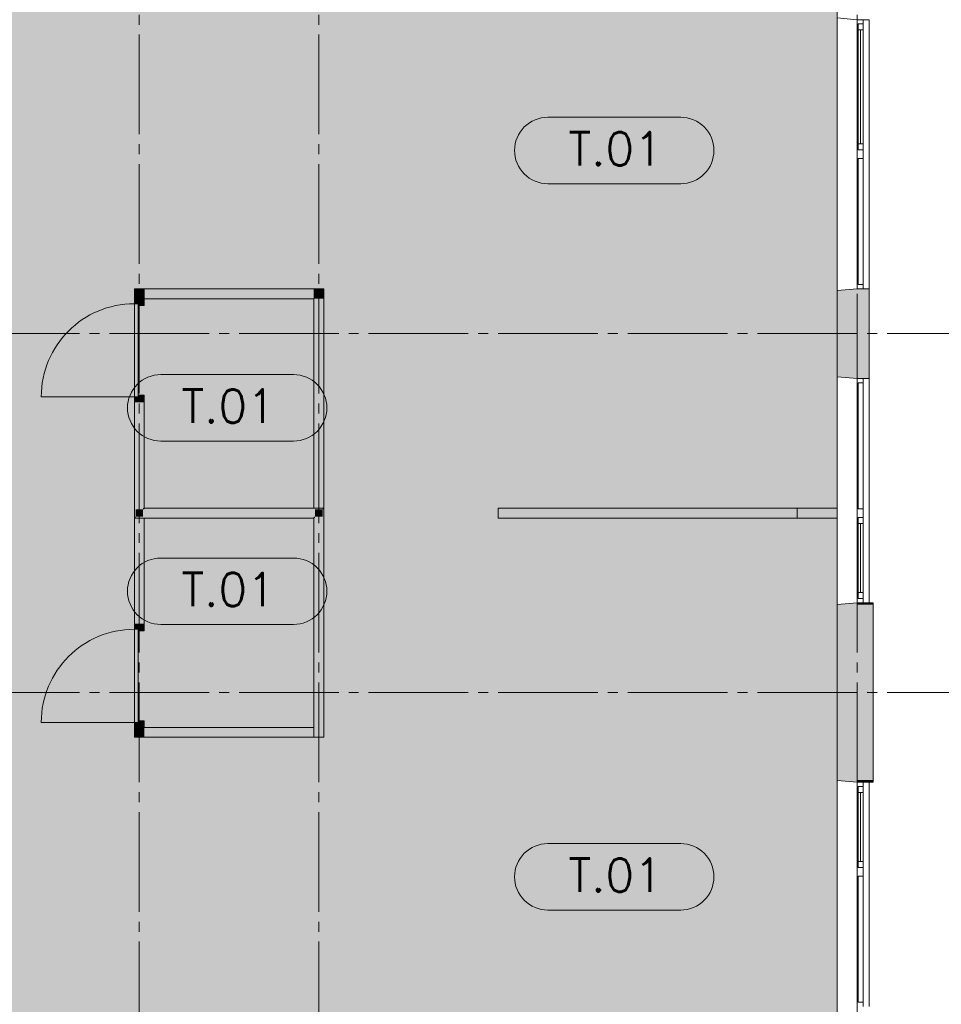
# Paper-space layout '19061B DOn1 311b Plattegrond eerste verdieping' of a CAD drawing. Header units: millimetres. Extents: x 10 to 1052, y 0 to 594.
# Tile 4 of 23: x 205 to 297, y 211 to 310. Entities that reach past the tile are written whole.
import ezdxf
from ezdxf.xclip import XClip

# ---------------------------------------------------------------- set-up
doc = ezdxf.new("R2010")
doc.units = ezdxf.units.MM
doc.header["$MEASUREMENT"] = 0
doc.header["$XCLIPFRAME"] = 0
doc.linetypes.add('B0204', pattern=[13, 10, -1, 1, -1])
doc.linetypes.add('B0402', pattern=[9.375, 6.25, -3.125])
for name, color, linetype in [('21 Buitenwanden', 7, 'Continuous'), ('21 Buitenwanden Doorsnede-arcering', 7, 'Continuous'), ('21 Buitenwanden Ramen', 7, 'Continuous'), ('23 Vloeren', 7, 'Continuous'), ('43 Vloerafwerking Fase 1', 7, 'Continuous'), ('43 Vloerafwerking Fase 1 2D arcering', 7, 'Continuous'), ('_ Nieuw Fase 1', 7, 'Continuous'), ('_ Nieuw Fase 1 Deuren', 7, 'Continuous'), ('_ Nieuw Fase 1 Doorsnede-arcering', 7, 'Continuous'), ('A Stramien', 7, 'Continuous'), ('New_43 Vloerafwerking Fase 1', 7, 'Continuous'), ('New_43 Vloerafwerking Fase 1 2D arcering', 7, 'Continuous')]:
    doc.layers.add(name, color=color, linetype=linetype)

# ---------------------------------------------------------------- blocks, each defined once
blk = doc.blocks.new('*X7')
at = {"layer": '43 Vloerafwerking Fase 1 2D arcering', "linetype": 'Continuous', "lineweight": 0, "true_color": 0xffffff}
blk.add_hatch(color=7, dxfattribs=at).paths.add_polyline_path([(164.76, 189.258), (164.76, 136.758), (209.26, 136.758), (209.26, 189.258), (210.26, 189.258), (210.26, 167.758), (241.26, 167.758), (241.26, 189.258), (242.26, 189.258), (242.26, 136.758), (286.76, 136.758), (286.76, 189.258), (286.76, 314.258), (234.257, 314.258), (234.257, 315.858), (236.358, 315.858), (236.358, 322.958), (234.257, 322.958), (234.257, 324.558), (254.957, 324.558), (254.957, 350.558), (234.257, 350.558), (234.257, 356.258), (234.257, 389.258), (234.757, 389.258), (234.757, 421.232), (234.26, 421.232), (234.26, 435.802), (234.26, 458.758), (286.76, 458.758), (286.76, 474.758), (240.56, 474.758), (210.96, 474.758), (209.26, 474.758), (164.76, 474.758), (164.76, 449.758), (164.76, 369.258), (164.76, 314.258), (164.76, 261.258)])
blk = doc.blocks.new('Drawing_2_1', base_point=(162.76, 134.758))
at = {"layer": '21 Buitenwanden Doorsnede-arcering', "linetype": 'Continuous', "lineweight": 0, "true_color": 0x000000}
for points in [[(288.76, 283.258), (286.76, 283.083), (286.76, 274.433), (288.76, 274.258)], [(288.76, 274.258), (289.36, 274.258), (289.36, 283.258), (288.76, 283.258)], [(289.66, 283.258), (289.36, 283.258), (289.36, 274.258), (289.66, 274.258)], [(289.66, 283.258), (289.66, 274.258), (289.96, 274.258), (289.96, 283.258)], [(288.76, 251.752), (286.76, 251.577), (288.76, 251.577)], [(288.76, 233.938), (288.76, 251.577), (286.76, 251.577), (286.76, 233.938)], [(288.76, 251.577), (289.36, 251.577), (289.36, 251.758), (288.822, 251.758), (288.76, 251.752)], [(289.36, 233.938), (289.36, 251.577), (288.76, 251.577), (288.76, 233.938)], [(290.06, 251.758), (289.36, 251.758), (289.36, 251.577), (290.06, 251.577)], [(290.06, 233.938), (290.06, 251.577), (289.36, 251.577), (289.36, 233.938)], [(290.06, 251.758), (290.06, 251.577), (290.36, 251.577), (290.36, 251.758)], [(290.36, 233.938), (290.36, 251.577), (290.06, 251.577), (290.06, 233.938)], [(288.76, 233.933), (288.76, 233.99), (286.76, 233.99), (286.76, 233.933)], [(288.76, 233.938), (286.76, 233.938), (288.76, 233.763)], [(286.76, 233.933), (288.76, 233.758), (288.76, 233.933)], [(289.36, 233.933), (289.36, 233.99), (288.76, 233.99), (288.76, 233.933)], [(289.36, 233.938), (288.76, 233.938), (288.76, 233.763), (288.818, 233.758), (289.36, 233.758)], [(288.76, 233.933), (288.76, 233.758), (289.36, 233.758), (289.36, 233.933)], [(290.06, 233.933), (290.06, 233.99), (289.36, 233.99), (289.36, 233.933)], [(289.36, 233.758), (290.06, 233.758), (290.06, 233.938), (289.36, 233.938)], [(289.36, 233.933), (289.36, 233.758), (290.06, 233.758), (290.06, 233.933)], [(290.36, 233.933), (290.36, 233.99), (290.06, 233.99), (290.06, 233.933)], [(290.06, 233.938), (290.06, 233.758), (290.36, 233.758), (290.36, 233.938)], [(290.06, 233.933), (290.06, 233.758), (290.36, 233.758), (290.36, 233.933)]]:
    blk.add_hatch(color=18, dxfattribs=at).paths.add_polyline_path(points)
at = {"layer": '_ Nieuw Fase 1 Doorsnede-arcering', "linetype": 'Continuous', "lineweight": 0, "true_color": 0x000000}
for points in [[(216.385, 283.258), (216.26, 283.258), (216.26, 282.258), (216.385, 282.258)], [(216.385, 283.258), (216.385, 282.258), (217.135, 282.258), (217.135, 283.258)], [(217.135, 283.258), (217.135, 282.258), (217.26, 282.258), (217.26, 283.258)], [(217.26, 281.588), (217.26, 282.258), (216.26, 282.258), (216.26, 281.758), (216.66, 281.758), (216.66, 281.588)], [(216.26, 281.758), (216.26, 272.418), (216.66, 272.418), (216.66, 281.758)], [(217.26, 271.918), (217.26, 272.588), (216.66, 272.588), (216.66, 272.418), (216.26, 272.418), (216.26, 271.918)], [(216.26, 260.383), (216.385, 260.383), (216.385, 271.918), (216.26, 271.918)], [(216.385, 261.133), (217.135, 261.133), (217.135, 271.918), (216.385, 271.918)], [(217.135, 261.258), (217.26, 261.258), (217.26, 271.918), (217.135, 271.918)], [(216.385, 261.133), (216.385, 260.383), (217.135, 261.133)], [(217.135, 261.133), (216.385, 260.383), (217.135, 260.383)], [(217.135, 261.258), (217.135, 261.133), (217.26, 261.258)], [(217.26, 261.258), (217.135, 261.133), (217.26, 261.133)], [(217.135, 260.383), (234.385, 260.383), (234.385, 261.133), (217.135, 261.133)], [(217.26, 261.133), (235.135, 261.133), (235.135, 261.258), (217.26, 261.258)], [(234.385, 260.383), (235.135, 260.383), (235.135, 261.133)], [(234.385, 260.383), (235.135, 261.133), (234.385, 261.133)], [(235.135, 261.133), (235.26, 261.133), (235.26, 261.258)], [(235.135, 261.133), (235.26, 261.258), (235.135, 261.258)], [(235.135, 261.133), (235.135, 238.258), (235.26, 238.258), (235.26, 261.133)], [(286.76, 261.258), (282.76, 261.258), (282.76, 261.133), (286.76, 261.133)], [(286.76, 261.133), (282.76, 261.133), (282.76, 260.383), (286.76, 260.383)], [(216.26, 260.383), (216.26, 260.258), (216.385, 260.383)], [(216.385, 260.383), (216.26, 260.258), (216.385, 260.258)], [(216.385, 260.258), (234.26, 260.258), (234.26, 260.383), (216.385, 260.383)], [(234.26, 260.258), (234.385, 260.258), (234.385, 260.383)], [(234.26, 260.258), (234.385, 260.383), (234.26, 260.383)], [(234.26, 260.258), (234.26, 238.258), (234.385, 238.258), (234.385, 260.258)], [(234.385, 260.383), (234.385, 238.258), (235.135, 238.258), (235.135, 260.383)], [(282.76, 260.258), (286.76, 260.258), (286.76, 260.383), (282.76, 260.383)], [(217.26, 248.928), (217.26, 249.598), (216.26, 249.598), (216.26, 249.098), (216.66, 249.098), (216.66, 248.928)], [(216.26, 249.098), (216.26, 239.758), (216.66, 239.758), (216.66, 249.098)], [(217.26, 239.258), (217.26, 239.928), (216.66, 239.928), (216.66, 239.758), (216.26, 239.758), (216.26, 239.258)]]:
    blk.add_hatch(color=18, dxfattribs=at).paths.add_polyline_path(points)
at = {"layer": '_ Nieuw Fase 1 Doorsnede-arcering', "linetype": 'Continuous', "lineweight": 0, "true_color": 0x03c7b0}
for points in [[(234.26, 283.258), (217.26, 283.258), (217.26, 282.258), (234.26, 282.258)], [(234.26, 283.258), (234.26, 282.258), (235.26, 283.258)], [(234.26, 282.258), (235.26, 282.258), (235.26, 283.258)], [(234.26, 282.258), (234.26, 261.258), (235.26, 261.258), (235.26, 282.258)], [(282.76, 261.258), (252.76, 261.258), (252.76, 260.258), (282.76, 260.258)], [(217.26, 260.258), (216.26, 260.258), (216.26, 249.598), (217.26, 249.598)], [(217.26, 239.258), (216.26, 239.258), (216.26, 238.258)], [(217.26, 239.258), (216.26, 238.258), (217.26, 238.258)], [(217.26, 238.258), (234.26, 238.258), (234.26, 239.258), (217.26, 239.258)]]:
    blk.add_hatch(color=122, dxfattribs=at).paths.add_polyline_path(points)
at = {"layer": 'New_43 Vloerafwerking Fase 1 2D arcering', "linetype": 'Continuous', "lineweight": 0, "true_color": 0xffffff}
for points in [[(254.396, 297.136, 0.414214), (257.73, 293.802), (271.063, 293.802, 0.414214), (274.396, 297.136, 0.414214), (271.063, 300.469), (257.73, 300.469, 0.414214)], [(215.571, 271.313, 0.414214), (218.905, 267.979), (232.238, 267.979, 0.414214), (235.571, 271.313, 0.414214), (232.238, 274.646), (218.905, 274.646, 0.414214)], [(215.571, 252.913, 0.414214), (218.905, 249.579), (232.238, 249.579, 0.414214), (235.571, 252.913, 0.414214), (232.238, 256.246), (218.905, 256.246, 0.414214)], [(254.396, 224.264, 0.414214), (257.73, 220.931), (271.063, 220.931, 0.414214), (274.396, 224.264, 0.414214), (271.063, 227.597), (257.73, 227.597, 0.414214)]]:
    blk.add_hatch(color=7, dxfattribs=at).paths.add_polyline_path(points)
at = {"layer": '21 Buitenwanden', "color": 3, "linetype": 'Continuous', "lineweight": 0}
for p, q in [((288.76, 310.258), (286.76, 310.433)), ((288.76, 283.258), (286.76, 283.083)), ((288.76, 274.258), (286.76, 274.433)), ((288.76, 251.758), (286.76, 251.583)), ((288.76, 233.758), (286.76, 233.933))]:
    blk.add_line(p, q, dxfattribs=at)
at = {"layer": '21 Buitenwanden', "color": 1, "linetype": 'Continuous', "lineweight": 0}
for p, q in [((289.36, 310.258), (288.76, 310.258)), ((289.36, 283.258), (288.76, 283.258)), ((289.36, 274.258), (288.76, 274.258)), ((289.36, 251.758), (288.76, 251.758)), ((289.36, 233.758), (288.76, 233.758))]:
    blk.add_line(p, q, dxfattribs=at)
at = {"layer": '21 Buitenwanden', "color": 9, "linetype": 'Continuous', "lineweight": 0}
for p, q in [((289.66, 310.258), (289.36, 310.258)), ((289.66, 283.258), (289.36, 283.258)), ((289.66, 274.258), (289.36, 274.258)), ((289.66, 251.758), (289.36, 251.758)), ((289.66, 233.758), (289.36, 233.758))]:
    blk.add_line(p, q, dxfattribs=at)
at = {"layer": '21 Buitenwanden', "color": 2, "linetype": 'Continuous', "lineweight": 0}
for p, q in [((289.96, 310.258), (289.66, 310.258)), ((289.96, 283.258), (289.66, 283.258)), ((289.96, 274.258), (289.66, 274.258)), ((289.96, 251.758), (289.66, 251.758)), ((289.96, 233.758), (289.66, 233.758))]:
    blk.add_line(p, q, dxfattribs=at)
at = {"layer": '21 Buitenwanden', "color": 3, "linetype": 'Continuous', "lineweight": 0, "flags": 128}
blk.add_lwpolyline([(286.76, 283.083), (286.76, 274.433)], dxfattribs=at)
at = {"layer": '21 Buitenwanden', "color": 2, "linetype": 'Continuous', "lineweight": 0, "flags": 128}
for points in [[(289.96, 274.258), (289.96, 283.258)], [(290.36, 233.938), (290.36, 251.577)], [(290.36, 233.933), (290.36, 233.99)]]:
    blk.add_lwpolyline(points, dxfattribs=at)
at = {"layer": '21 Buitenwanden', "color": 1, "linetype": 'Continuous', "lineweight": 0, "flags": 128}
for points in [[(286.76, 251.577), (286.76, 233.938)], [(286.76, 233.99), (286.76, 233.933)]]:
    blk.add_lwpolyline(points, dxfattribs=at)
at = {"layer": '21 Buitenwanden Ramen', "color": 9, "linetype": 'Continuous', "lineweight": 0}
for p, q in [((286.76, 310.433), (286.76, 296.758)), ((289.66, 310.258), (289.36, 310.258)), ((289.96, 310.258), (289.96, 296.758)), ((288.76, 297.358), (288.76, 309.658)), ((289.36, 309.228), (289.36, 297.788)), ((286.76, 296.758), (286.76, 283.083)), ((289.96, 296.758), (289.96, 283.258)), ((289.66, 283.258), (289.36, 283.258)), ((286.76, 260.758), (286.76, 274.433)), ((289.66, 274.258), (289.36, 274.258)), ((289.96, 260.758), (289.96, 274.258)), ((286.76, 251.583), (286.76, 260.758)), ((288.76, 260.158), (288.76, 252.358)), ((289.96, 251.758), (289.96, 260.758)), ((289.36, 252.788), (289.36, 259.728)), ((289.66, 251.758), (289.36, 251.758)), ((290.06, 251.758), (289.36, 251.758)), ((286.76, 233.933), (286.76, 224.758)), ((288.76, 225.358), (288.76, 233.158)), ((289.36, 233.758), (290.06, 233.758)), ((289.66, 233.758), (289.36, 233.758)), ((289.36, 233.758), (290.06, 233.758)), ((289.96, 233.758), (289.96, 224.758)), ((289.36, 232.728), (289.36, 225.788)), ((286.76, 224.758), (286.76, 211.083)), ((289.96, 224.758), (289.96, 211.258))]:
    blk.add_line(p, q, dxfattribs=at)
at = {"layer": '21 Buitenwanden Ramen', "color": 3, "linetype": 'Continuous', "lineweight": 0}
for p, q in [((288.76, 310.258), (286.76, 310.433)), ((288.76, 283.258), (286.76, 283.083)), ((288.76, 274.258), (286.76, 274.433)), ((288.76, 251.758), (286.76, 251.583)), ((288.76, 233.758), (286.76, 233.933))]:
    blk.add_line(p, q, dxfattribs=at)
at = {"layer": '21 Buitenwanden Ramen', "color": 1, "linetype": 'Continuous', "lineweight": 0}
for p, q in [((288.76, 309.658), (288.76, 310.258)), ((289.36, 310.258), (288.76, 310.258)), ((289.36, 310.258), (288.76, 310.258)), ((289.36, 310.258), (289.36, 309.828)), ((288.86, 309.658), (288.76, 309.658)), ((289.36, 309.828), (288.86, 309.828)), ((288.86, 309.828), (288.86, 309.658)), ((288.86, 309.228), (288.86, 309.828)), ((288.86, 309.828), (289.36, 309.828)), ((289.36, 309.228), (288.86, 309.228)), ((288.86, 297.788), (288.86, 309.228)), ((289.11, 309.228), (289.11, 297.788)), ((289.36, 309.828), (289.36, 309.228)), ((289.36, 309.228), (289.36, 297.788)), ((288.76, 296.758), (288.76, 297.358)), ((288.76, 297.358), (288.86, 297.358)), ((288.86, 297.188), (288.86, 297.788)), ((288.86, 297.788), (289.36, 297.788)), ((288.86, 297.358), (288.86, 297.188)), ((289.36, 297.788), (289.36, 297.188)), ((288.76, 296.158), (288.76, 296.758)), ((288.86, 297.188), (289.36, 297.188)), ((289.36, 297.188), (288.86, 297.188)), ((289.36, 297.188), (289.36, 296.758)), ((289.36, 296.758), (289.36, 296.328)), ((288.86, 296.158), (288.76, 296.158)), ((288.76, 283.858), (288.76, 296.158)), ((288.76, 296.158), (288.86, 296.158)), ((289.36, 296.328), (288.86, 296.328)), ((288.86, 296.328), (288.86, 296.158)), ((288.86, 296.158), (288.86, 296.328)), ((288.86, 296.158), (288.86, 283.858)), ((289.36, 296.328), (289.36, 283.688)), ((288.76, 283.258), (288.76, 283.858)), ((288.76, 283.858), (288.86, 283.858)), ((288.86, 283.858), (288.86, 283.688)), ((288.86, 283.688), (288.86, 283.858)), ((288.86, 283.688), (289.36, 283.688)), ((289.36, 283.688), (288.86, 283.688)), ((289.36, 283.688), (289.36, 283.258)), ((289.36, 283.258), (288.76, 283.258)), ((289.36, 283.258), (288.76, 283.258)), ((288.76, 274.258), (288.76, 273.658)), ((289.36, 274.258), (288.76, 274.258)), ((289.36, 274.258), (288.76, 274.258)), ((288.76, 273.658), (288.86, 273.658)), ((288.76, 273.658), (288.76, 261.358)), ((288.86, 273.658), (288.86, 273.828)), ((288.86, 273.828), (289.36, 273.828)), ((289.36, 273.828), (288.86, 273.828)), ((288.86, 273.828), (288.86, 273.658)), ((288.86, 261.358), (288.86, 273.658)), ((289.36, 273.828), (289.36, 274.258)), ((289.36, 261.188), (289.36, 273.828)), ((288.86, 261.358), (288.76, 261.358)), ((288.76, 261.358), (288.76, 260.758)), ((288.76, 261.358), (288.86, 261.358)), ((288.86, 261.188), (288.86, 261.358)), ((288.86, 261.358), (288.86, 261.188)), ((289.36, 261.188), (288.86, 261.188)), ((289.36, 260.758), (289.36, 261.188)), ((288.76, 260.758), (288.76, 260.158)), ((288.76, 260.158), (288.86, 260.158)), ((288.86, 260.158), (288.86, 260.328)), ((288.86, 260.328), (289.36, 260.328)), ((288.86, 260.328), (288.86, 259.728)), ((289.36, 260.328), (288.86, 260.328)), ((289.36, 260.328), (289.36, 260.758)), ((289.36, 259.728), (289.36, 260.328)), ((288.86, 259.728), (289.36, 259.728)), ((288.86, 259.728), (288.86, 252.788)), ((289.11, 252.788), (289.11, 259.728)), ((289.36, 252.788), (289.36, 259.728)), ((288.86, 252.358), (288.76, 252.358)), ((288.76, 252.358), (288.76, 251.758)), ((289.36, 252.788), (288.86, 252.788)), ((288.86, 252.788), (288.86, 252.188)), ((288.86, 252.188), (288.86, 252.358)), ((289.36, 252.188), (288.86, 252.188)), ((288.86, 252.188), (289.36, 252.188)), ((289.36, 252.188), (289.36, 252.788)), ((289.36, 251.758), (289.36, 252.188)), ((288.76, 251.752), (286.76, 251.577)), ((289.36, 251.758), (288.76, 251.758)), ((289.36, 251.758), (288.76, 251.758)), ((288.822, 251.758), (288.76, 251.752)), ((289.36, 251.758), (288.822, 251.758)), ((286.76, 233.938), (288.76, 233.763)), ((286.76, 233.933), (288.76, 233.758)), ((288.76, 233.933), (288.76, 233.758)), ((288.76, 233.763), (288.818, 233.758)), ((288.76, 233.758), (289.36, 233.758)), ((288.76, 233.158), (288.76, 233.758)), ((289.36, 233.758), (288.76, 233.758)), ((289.36, 233.758), (288.76, 233.758)), ((288.86, 233.158), (288.76, 233.158)), ((288.818, 233.758), (289.36, 233.758)), ((289.36, 233.328), (288.86, 233.328)), ((288.86, 233.328), (288.86, 233.158)), ((288.86, 232.728), (288.86, 233.328)), ((288.86, 233.328), (289.36, 233.328)), ((289.36, 233.758), (289.36, 233.328)), ((289.36, 233.328), (289.36, 232.728)), ((289.36, 232.728), (288.86, 232.728)), ((288.86, 225.788), (288.86, 232.728)), ((289.11, 232.728), (289.11, 225.788)), ((289.36, 232.728), (289.36, 225.788)), ((288.76, 224.758), (288.76, 225.358)), ((288.76, 225.358), (288.86, 225.358)), ((288.86, 225.188), (288.86, 225.788)), ((288.86, 225.788), (289.36, 225.788)), ((288.86, 225.358), (288.86, 225.188)), ((289.36, 225.788), (289.36, 225.188)), ((288.76, 224.158), (288.76, 224.758)), ((288.86, 225.188), (289.36, 225.188)), ((289.36, 225.188), (288.86, 225.188)), ((289.36, 224.328), (288.86, 224.328)), ((288.86, 224.328), (288.86, 224.158)), ((288.86, 224.158), (288.86, 224.328)), ((289.36, 225.188), (289.36, 224.758)), ((289.36, 224.758), (289.36, 224.328)), ((289.36, 224.328), (289.36, 211.688)), ((288.86, 224.158), (288.76, 224.158)), ((288.76, 211.858), (288.76, 224.158)), ((288.76, 224.158), (288.86, 224.158)), ((288.86, 224.158), (288.86, 211.858)), ((288.76, 211.258), (288.76, 211.858)), ((288.76, 211.858), (288.86, 211.858)), ((288.86, 211.858), (288.86, 211.688)), ((288.86, 211.688), (288.86, 211.858)), ((288.86, 211.688), (289.36, 211.688)), ((289.36, 211.688), (288.86, 211.688)), ((289.36, 211.688), (289.36, 211.258))]:
    blk.add_line(p, q, dxfattribs=at)
at = {"layer": '21 Buitenwanden Ramen', "color": 2, "linetype": 'Continuous', "lineweight": 0}
for p, q in [((289.96, 310.258), (289.66, 310.258)), ((289.96, 283.258), (289.66, 283.258)), ((289.96, 274.258), (289.66, 274.258)), ((289.96, 251.758), (289.66, 251.758)), ((290.36, 251.758), (290.06, 251.758)), ((290.36, 251.577), (290.36, 251.758)), ((289.96, 233.758), (289.66, 233.758)), ((290.06, 233.758), (290.36, 233.758)), ((290.06, 233.758), (290.36, 233.758)), ((290.36, 233.758), (290.36, 233.938)), ((290.36, 233.758), (290.36, 233.933))]:
    blk.add_line(p, q, dxfattribs=at)
at = {"layer": '23 Vloeren', "color": 1, "linetype": 'Continuous', "lineweight": 0, "flags": 128}
blk.add_lwpolyline([(164.76, 474.758), (164.76, 136.758), (211.26, 136.758), (211.26, 156.958), (241.26, 156.958), (241.26, 136.758), (286.76, 136.758), (286.76, 358.758), (236.757, 358.758), (236.757, 380.898), (286.76, 380.898), (286.758, 388.758), (286.76, 420.258), (250.56, 420.258), (250.56, 436.781), (234.26, 436.781), (234.26, 458.758), (286.76, 458.758), (286.76, 474.758), (234.26, 474.758)], close=True, dxfattribs=at)
at = {"layer": '43 Vloerafwerking Fase 1', "color": 9, "linetype": 'Continuous', "lineweight": 0, "flags": 128}
blk.add_lwpolyline([(164.76, 314.258), (164.76, 261.258), (164.76, 189.258), (164.76, 136.758), (209.26, 136.758), (209.26, 189.258), (210.26, 189.258), (210.26, 167.758), (241.26, 167.758), (241.26, 189.258), (242.26, 189.258), (242.26, 136.758), (286.76, 136.758), (286.76, 189.258), (286.76, 314.258)], dxfattribs=at)
at = {"layer": '_ Nieuw Fase 1', "color": 1, "linetype": 'Continuous', "lineweight": 0}
for p, q in [((216.26, 282.258), (216.385, 282.258)), ((216.385, 282.258), (217.135, 282.258)), ((217.135, 282.258), (217.26, 282.258)), ((216.26, 271.918), (216.385, 271.918)), ((216.385, 271.918), (217.135, 271.918)), ((217.135, 271.918), (217.26, 271.918)), ((216.26, 249.598), (217.26, 249.598)), ((216.26, 239.258), (217.26, 239.258))]:
    blk.add_line(p, q, dxfattribs=at)
at = {"layer": '_ Nieuw Fase 1', "color": 1, "linetype": 'Continuous', "lineweight": 0, "flags": 128}
for points in [[(216.26, 283.258), (216.385, 283.258)], [(216.26, 283.258), (216.26, 282.258)], [(216.385, 283.258), (217.135, 283.258)], [(217.135, 283.258), (217.26, 283.258)], [(217.26, 282.258), (217.26, 283.258)], [(234.26, 283.258), (217.26, 283.258)], [(217.26, 282.258), (217.26, 283.258)], [(235.26, 283.258), (234.26, 283.258)], [(235.26, 261.258), (235.26, 283.258)], [(217.26, 282.258), (234.26, 282.258)], [(234.26, 282.258), (234.26, 261.258)], [(216.26, 271.918), (216.26, 260.383)], [(217.26, 261.258), (217.26, 271.918)], [(235.26, 261.258), (217.26, 261.258)], [(234.26, 261.258), (235.26, 261.258)], [(235.26, 261.258), (235.26, 261.133)], [(235.26, 238.258), (235.26, 261.133)], [(282.76, 261.258), (252.76, 261.258)], [(252.76, 261.258), (252.76, 260.258)], [(282.76, 260.258), (282.76, 261.258)], [(286.76, 261.258), (282.76, 261.258)], [(282.76, 261.258), (282.76, 260.258)], [(216.26, 260.258), (216.26, 260.383)], [(216.26, 260.258), (234.26, 260.258)], [(216.26, 260.258), (216.26, 249.598)], [(217.26, 260.258), (216.26, 260.258)], [(217.26, 249.598), (217.26, 260.258)], [(234.26, 260.258), (234.26, 238.258)], [(252.76, 260.258), (282.76, 260.258)], [(282.76, 260.258), (286.76, 260.258)], [(216.26, 238.258), (216.26, 239.258)], [(234.26, 239.258), (217.26, 239.258)], [(234.26, 239.258), (234.26, 238.258)], [(216.26, 238.258), (234.26, 238.258)], [(234.385, 238.258), (234.26, 238.258)], [(235.135, 238.258), (234.385, 238.258)], [(235.26, 238.258), (235.135, 238.258)]]:
    blk.add_lwpolyline(points, dxfattribs=at)
at = {"layer": '_ Nieuw Fase 1 Deuren', "color": 1, "linetype": 'Continuous', "lineweight": 0}
for p, q in [((216.26, 281.758), (216.26, 282.258)), ((216.26, 282.258), (217.26, 282.258)), ((216.26, 282.258), (216.385, 282.258)), ((216.26, 282.258), (216.385, 282.258)), ((216.66, 281.758), (216.26, 281.758)), ((216.26, 281.758), (216.26, 272.418)), ((216.66, 281.758), (216.26, 281.758)), ((216.385, 282.258), (217.135, 282.258)), ((216.385, 282.258), (217.135, 282.258)), ((216.66, 281.588), (216.66, 281.758)), ((216.66, 272.418), (216.66, 281.758)), ((217.26, 281.588), (216.66, 281.588)), ((217.135, 282.258), (217.26, 282.258)), ((217.135, 282.258), (217.26, 282.258)), ((217.26, 282.258), (217.26, 281.588)), ((216.26, 272.418), (206.92, 272.418)), ((216.26, 271.918), (216.26, 272.418)), ((216.26, 272.418), (216.66, 272.418)), ((216.26, 272.418), (216.66, 272.418)), ((217.26, 271.918), (216.26, 271.918)), ((216.26, 271.918), (216.385, 271.918)), ((216.26, 271.918), (216.385, 271.918)), ((216.385, 271.918), (217.135, 271.918)), ((216.385, 271.918), (217.135, 271.918)), ((216.66, 272.418), (216.66, 272.588)), ((216.66, 272.588), (217.26, 272.588)), ((217.135, 271.918), (217.26, 271.918)), ((217.135, 271.918), (217.26, 271.918)), ((217.26, 272.588), (217.26, 271.918)), ((216.26, 249.098), (216.26, 249.598)), ((216.26, 249.598), (217.26, 249.598)), ((216.26, 249.598), (217.26, 249.598)), ((216.26, 249.598), (217.26, 249.598)), ((216.66, 249.098), (216.26, 249.098)), ((216.26, 249.098), (216.26, 239.758)), ((216.66, 249.098), (216.26, 249.098)), ((216.66, 248.928), (216.66, 249.098)), ((216.66, 239.758), (216.66, 249.098)), ((217.26, 249.598), (217.26, 248.928)), ((217.26, 248.928), (216.66, 248.928)), ((216.26, 239.758), (206.92, 239.758)), ((216.26, 239.258), (216.26, 239.758)), ((216.26, 239.758), (216.66, 239.758)), ((216.26, 239.758), (216.66, 239.758)), ((217.26, 239.258), (216.26, 239.258)), ((216.26, 239.258), (217.26, 239.258)), ((216.26, 239.258), (217.26, 239.258)), ((216.66, 239.758), (216.66, 239.928)), ((216.66, 239.928), (217.26, 239.928)), ((217.26, 239.928), (217.26, 239.258))]:
    blk.add_line(p, q, dxfattribs=at)
for centre in [(216.26, 272.418), (216.26, 239.758)]:
    blk.add_arc(centre, 9.34, 90, 180, dxfattribs=at)
at = {"layer": 'A Stramien', "color": 9, "linetype": 'B0204', "lineweight": 0}
for p, q in [((216.76, 516.758), (216.76, 94.758)), ((234.76, 516.758), (234.76, 94.758)), ((288.76, 516.758), (288.76, 94.758)), ((122.76, 278.758), (850.76, 278.758)), ((122.76, 242.758), (850.76, 242.758))]:
    blk.add_line(p, q, dxfattribs=at)
at = {"layer": 'New_43 Vloerafwerking Fase 1', "color": 1, "linetype": 'Continuous', "lineweight": 0, "flags": 128}
for points in [[(254.396, 297.136, 0.414214), (257.73, 293.802), (271.063, 293.802, 0.414214), (274.396, 297.136, 0.414214), (271.063, 300.469), (257.73, 300.469, 0.414214)], [(215.571, 271.313, 0.414214), (218.905, 267.979), (232.238, 267.979, 0.414214), (235.571, 271.313, 0.414214), (232.238, 274.646), (218.905, 274.646, 0.414214)], [(215.571, 252.913, 0.414214), (218.905, 249.579), (232.238, 249.579, 0.414214), (235.571, 252.913, 0.414214), (232.238, 256.246), (218.905, 256.246, 0.414214)], [(254.396, 224.264, 0.414214), (257.73, 220.931), (271.063, 220.931, 0.414214), (274.396, 224.264, 0.414214), (271.063, 227.597), (257.73, 227.597, 0.414214)]]:
    blk.add_lwpolyline(points, format="xyb", close=True, dxfattribs=at)
at = {"layer": '21 Buitenwanden', "color": 174, "linetype": 'Continuous', "lineweight": 0, "true_color": 0x0000aa}
blk.add_blockref('*X7', (0, 0), dxfattribs=at)
at = {"layer": '43 Vloerafwerking Fase 1', "color": 9, "linetype": 'Continuous', "lineweight": 0, "char_height": 3.33333, "attachment_point": 5}
for insert in [(264.525, 297.312), (225.7, 271.489), (225.7, 253.089), (264.525, 224.44)]:
    blk.add_mtext('\\A1;{\\pqc;\\Ftxt.shx;T.01}', dxfattribs=dict(at, insert=insert))

psp = doc.layouts.new('19061B DOn1 311b Plattegrond eerste verdieping')

# ---------------------------------------------------------------- block references
at = {"color": 174, "linetype": 'B0402', "lineweight": 0, "true_color": 0x0000aa}
ref = psp.add_blockref('Drawing_2_1', (162.76, 134.758), dxfattribs=at)
XClip(ref).set_block_clipping_path([(79.3942840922, 259.7577289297), (75.7192347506, 35.9876383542), (906.5478504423, 28.6452526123), (869.5607442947, 554.9340556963), (288.7603641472, 554.9340556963), (79.3942840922, 554.9340556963), (79.3942840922, 329.4925967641)])

doc.saveas('drawing.dxf')
